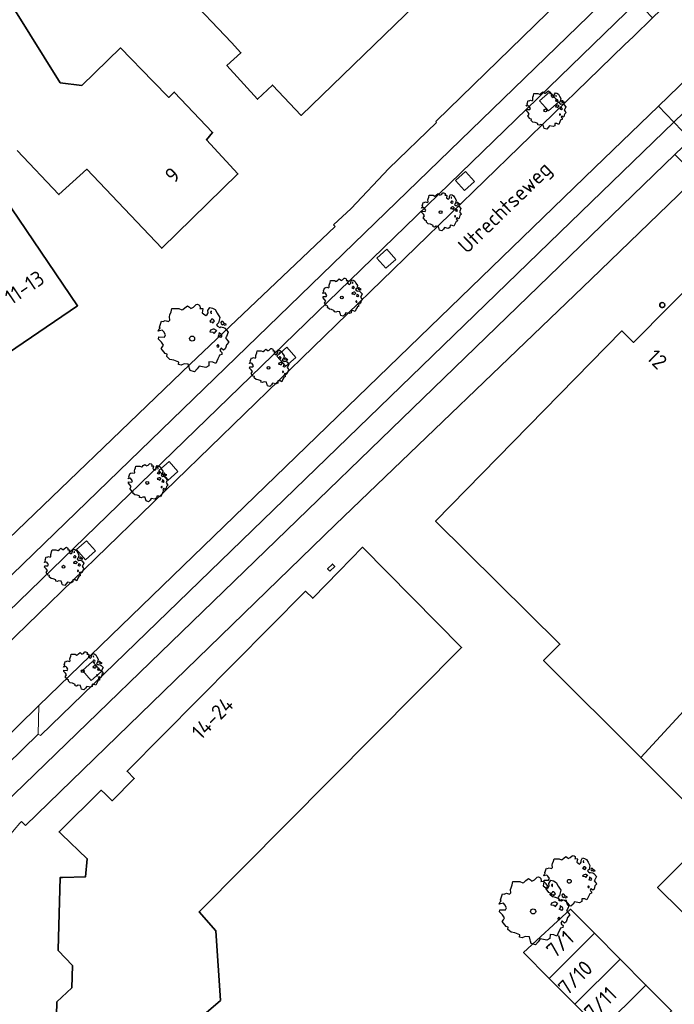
# Model space of a CAD drawing. Header units: metres. Extents: x 152391 to 157968, y 462336 to 467280.
# Tile 18 of 256: x 154658 to 154716, y 462645 to 462732. Entities that reach past the tile are written whole.
import ezdxf
from ezdxf.enums import TextEntityAlignment as Align

# ---------------------------------------------------------------- set-up
doc = ezdxf.new("R2010")
doc.units = ezdxf.units.M
doc.header["$LTSCALE"] = 0.75
doc.layers.get('0').update_dxf_attribs({"lineweight": 25})
for name, color, linetype, lineweight in [('B-GV-GR-BOOM-S', 252, 'Continuous', 25), ('B-WE-GR-GROENVOORZIENING-GV', 251, 'Continuous', 18), ('B-WE-OG-BEBOUWING-GV', 6, 'Continuous', 35), ('B-WE-OG-BEBOUWING-T18', 1, 'Continuous', 18), ('B-WE-OG-TOPOGRAFIE-T18', 1, 'Continuous', 18), ('B-WE-VH-VERHARDING_ASFALT-GV', 251, 'Continuous', 18), ('B-WE-VH-VERHARDING_BETONSTRAATSTEEN-GV', 251, 'Continuous', 18), ('B-WE-VH-VERHARDING_TEGEL-GV', 251, 'Continuous', 18)]:
    doc.layers.add(name, color=color, linetype=linetype, lineweight=lineweight)
doc.styles.add('NLCS-ISO-M750-T18', font='NLCS-ISO.ttf', dxfattribs={"height": 1.35})

# ---------------------------------------------------------------- blocks, each defined once
blk = doc.blocks.new('SGR-BOOM_21_30')
at = {"linetype": 'Continuous'}
for p, q in [((-1.458, 0.858), (-1.342, 0.908)), ((-1.342, 0.908), (-1.179, 0.858)), ((-1.179, 0.858), (-1.121, 0.924)), ((-1.133, 1.088), (-1.109, 1.187)), ((-1.121, 0.924), (-1.133, 1.088)), ((-1.109, 1.187), (-1.051, 1.335)), ((-1.051, 1.335), (-1.016, 1.499)), ((-1.016, 1.499), (-0.668, 1.499)), ((-0.668, 1.499), (-0.516, 1.433)), ((-0.516, 1.433), (-0.47, 1.45)), ((-0.47, 1.45), (-0.365, 1.548)), ((-0.365, 1.548), (-0.226, 1.647)), ((-0.226, 1.647), (-0.133, 1.581)), ((-0.133, 1.581), (-0.063, 1.515)), ((-0.063, 1.515), (0.065, 1.581)), ((0.065, 1.581), (0.205, 1.712)), ((0.205, 1.712), (0.263, 1.729)), ((0.263, 1.729), (0.333, 1.696)), ((0.333, 1.696), (0.391, 1.647)), ((0.402, 1.532), (0.379, 1.499)), ((0.379, 1.499), (0.53, 1.515)), ((0.391, 1.647), (0.402, 1.532)), ((0.542, 1.483), (0.507, 1.285)), ((0.507, 1.285), (0.565, 1.236)), ((0.53, 1.515), (0.542, 1.483)), ((0.565, 1.236), (0.693, 1.154)), ((0.693, 1.154), (0.751, 1.203)), ((0.751, 1.203), (0.798, 1.285)), ((0.786, 1.4), (0.891, 1.565)), ((0.798, 1.285), (0.786, 1.4)), ((0.891, 1.565), (1.019, 1.532)), ((0.937, 0.908), (0.891, 0.875)), ((0.972, 1.368), (0.926, 1.335)), ((0.926, 1.335), (0.949, 1.253)), ((0.972, 0.973), (0.937, 0.908)), ((0.949, 1.253), (0.961, 1.236)), ((0.961, 1.269), (0.972, 1.368)), ((1.03, 0.973), (0.972, 0.973)), ((1.019, 1.532), (1.158, 1.45)), ((1.077, 0.94), (1.03, 0.973)), ((1.124, 0.875), (1.077, 0.94)), ((1.158, 1.45), (1.251, 1.269)), ((1.251, 1.269), (1.379, 1.055)), ((1.379, 1.055), (1.321, 0.793)), ((-1.703, 0.365), (-1.656, 0.48)), ((-1.493, 0.415), (-1.703, 0.365)), ((-1.679, -0.029), (-1.668, 0.086)), ((-1.668, 0.086), (-1.389, 0.07)), ((-1.656, 0.48), (-1.598, 0.53)), ((-1.633, 0.579), (-1.528, 0.875)), ((-1.598, 0.53), (-1.633, 0.579)), ((-1.528, 0.875), (-1.458, 0.858)), ((-1.423, 0.333), (-1.493, 0.415)), ((-1.33, 0.185), (-1.423, 0.333)), ((-1.389, 0.07), (-1.33, 0.185)), ((0.891, 0.875), (0.926, 0.825)), ((0.926, 0.415), (0.891, 0.333)), ((0.891, 0.333), (1.03, 0.316)), ((0.926, 0.825), (0.984, 0.842)), ((1.054, 0.464), (0.926, 0.415)), ((0.984, 0.842), (1.03, 0.776)), ((1.03, 0.776), (1.077, 0.842)), ((1.03, 0.316), (1.112, 0.251)), ((1.112, 0.464), (1.054, 0.464)), ((1.077, 0.842), (1.124, 0.875)), ((1.217, 0.398), (1.112, 0.464)), ((1.112, 0.251), (1.205, 0.365)), ((1.205, 0.365), (1.24, 0.415)), ((1.321, 0.793), (1.228, 0.694)), ((1.228, 0.694), (1.275, 0.628)), ((1.275, 0.628), (1.379, 0.563)), ((1.344, 0.185), (1.31, 0.103)), ((1.434, 0.049), (1.31, 0.103)), ((1.356, 0.3), (1.344, 0.234)), ((1.344, 0.234), (1.344, 0.185)), ((1.426, 0.234), (1.356, 0.3)), ((1.379, 0.563), (1.438, 0.595)), ((1.472, 0.201), (1.426, 0.234)), ((1.434, 0.049), (1.507, 0.136)), ((1.472, 0.858), (1.438, 0.809)), ((1.438, 0.809), (1.461, 0.743)), ((1.438, 0.595), (1.565, 0.563)), ((1.461, 0.743), (1.531, 0.694)), ((1.542, 0.858), (1.472, 0.858)), ((1.507, 0.136), (1.472, 0.201)), ((1.531, 0.727), (1.635, 0.678)), ((1.531, 0.694), (1.542, 0.727)), ((1.624, 0.76), (1.542, 0.858)), ((1.565, 0.563), (1.635, 0.513)), ((1.728, 0.71), (1.624, 0.76)), ((1.635, 0.678), (1.728, 0.71)), ((1.635, 0.513), (1.81, 0.316)), ((1.717, 0.103), (1.67, 0.037)), ((1.67, 0.037), (1.763, -0.094)), ((1.81, 0.316), (1.717, 0.103)), ((-1.54, -0.177), (-1.679, -0.029)), ((-1.551, -0.505), (-1.493, -0.423)), ((-1.354, -0.752), (-1.551, -0.505)), ((-1.435, -0.324), (-1.54, -0.177)), ((-1.493, -0.423), (-1.435, -0.324)), ((-1.249, -0.784), (-1.354, -0.752)), ((-1.272, -0.899), (-1.249, -0.784)), ((1.286, -0.292), (1.24, -0.357)), ((1.24, -0.357), (1.251, -0.423)), ((1.263, -0.423), (1.333, -0.407)), ((1.333, -0.341), (1.286, -0.292)), ((1.333, -0.407), (1.333, -0.341)), ((1.368, -0.834), (1.356, -0.883)), ((1.484, -0.801), (1.368, -0.834)), ((1.461, -0.472), (1.391, -0.587)), ((1.391, -0.587), (1.426, -0.637)), ((1.426, -0.637), (1.496, -0.702)), ((1.577, -0.587), (1.461, -0.472)), ((1.496, -0.702), (1.484, -0.801)), ((1.658, -0.522), (1.577, -0.587)), ((1.682, -0.423), (1.658, -0.522)), ((1.717, -0.308), (1.682, -0.423)), ((1.845, -0.177), (1.717, -0.308)), ((1.763, -0.094), (1.845, -0.177)), ((-1.109, -1.047), (-1.272, -0.899)), ((-0.912, -1.08), (-1.109, -1.047)), ((-0.668, -1.179), (-0.912, -1.08)), ((-0.679, -1.294), (-0.668, -1.179)), ((-0.551, -1.326), (-0.679, -1.294)), ((-0.4, -1.261), (-0.551, -1.326)), ((-0.191, -1.277), (-0.4, -1.261)), ((-0.156, -1.425), (-0.191, -1.277)), ((-0.133, -1.491), (-0.156, -1.425)), ((-0.098, -1.606), (-0.133, -1.491)), ((0.112, -1.671), (-0.098, -1.606)), ((0.251, -1.524), (0.112, -1.671)), ((0.356, -1.376), (0.251, -1.524)), ((0.682, -1.441), (0.356, -1.376)), ((0.833, -1.359), (0.682, -1.441)), ((0.844, -1.162), (0.833, -1.359)), ((1.03, -1.179), (0.844, -1.162)), ((1.182, -1.244), (1.03, -1.179)), ((1.286, -1.014), (1.182, -1.244)), ((1.356, -0.883), (1.286, -1.014))]:
    blk.add_line(p, q, dxfattribs=at)
blk.add_circle((0, 0), 0.126, dxfattribs=at)
blk = doc.blocks.new('SGR-BOOM_31_50')
at = {"linetype": 'Continuous'}
for p, q in [((-1.479, 1.582), (-1.402, 1.78)), ((-1.402, 1.78), (-1.355, 1.999)), ((-1.355, 1.999), (-0.89, 1.999)), ((-0.89, 1.999), (-0.688, 1.911)), ((-0.688, 1.911), (-0.626, 1.933)), ((-0.626, 1.933), (-0.487, 2.064)), ((-0.487, 2.064), (-0.301, 2.196)), ((-0.301, 2.196), (-0.177, 2.108)), ((-0.177, 2.108), (-0.084, 2.02)), ((-0.084, 2.02), (0.087, 2.108)), ((0.087, 2.108), (0.273, 2.283)), ((0.273, 2.283), (0.351, 2.305)), ((0.351, 2.305), (0.444, 2.261)), ((0.444, 2.261), (0.521, 2.196)), ((0.537, 2.042), (0.506, 1.999)), ((0.506, 1.999), (0.707, 2.02)), ((0.521, 2.196), (0.537, 2.042)), ((0.723, 1.977), (0.676, 1.714)), ((0.707, 2.02), (0.723, 1.977)), ((1.048, 1.867), (1.188, 2.086)), ((1.064, 1.714), (1.048, 1.867)), ((1.188, 2.086), (1.358, 2.042)), ((1.296, 1.823), (1.234, 1.78)), ((1.234, 1.78), (1.265, 1.67)), ((1.281, 1.692), (1.296, 1.823)), ((1.358, 2.042), (1.545, 1.933)), ((1.545, 1.933), (1.669, 1.692)), ((-2.177, 0.772), (-2.038, 1.166)), ((-2.038, 1.166), (-1.944, 1.144)), ((-1.944, 1.144), (-1.789, 1.21)), ((-1.789, 1.21), (-1.572, 1.144)), ((-1.572, 1.144), (-1.495, 1.232)), ((-1.51, 1.451), (-1.479, 1.582)), ((-1.495, 1.232), (-1.51, 1.451)), ((0.676, 1.714), (0.754, 1.648)), ((0.754, 1.648), (0.924, 1.539)), ((0.924, 1.539), (1.002, 1.604)), ((1.002, 1.604), (1.064, 1.714)), ((1.25, 1.21), (1.188, 1.166)), ((1.188, 1.166), (1.234, 1.101)), ((1.234, 1.101), (1.312, 1.122)), ((1.296, 1.298), (1.25, 1.21)), ((1.265, 1.67), (1.281, 1.648)), ((1.374, 1.298), (1.296, 1.298)), ((1.312, 1.122), (1.374, 1.035)), ((1.436, 1.254), (1.374, 1.298)), ((1.374, 1.035), (1.436, 1.122)), ((1.498, 1.166), (1.436, 1.254)), ((1.436, 1.122), (1.498, 1.166)), ((1.762, 1.057), (1.638, 0.925)), ((1.638, 0.925), (1.7, 0.838)), ((1.669, 1.692), (1.839, 1.407)), ((1.839, 1.407), (1.762, 1.057)), ((1.963, 1.144), (1.917, 1.079)), ((1.917, 1.079), (1.948, 0.991)), ((1.948, 0.991), (2.041, 0.925)), ((2.056, 1.144), (1.963, 1.144)), ((2.041, 0.969), (2.18, 0.903)), ((2.041, 0.925), (2.056, 0.969)), ((2.165, 1.013), (2.056, 1.144)), ((2.304, 0.947), (2.165, 1.013)), ((2.18, 0.903), (2.304, 0.947)), ((-2.27, 0.487), (-2.208, 0.641)), ((-1.991, 0.553), (-2.27, 0.487)), ((-2.239, -0.038), (-2.224, 0.115)), ((-2.224, 0.115), (-1.851, 0.093)), ((-2.208, 0.641), (-2.131, 0.706)), ((-2.131, 0.706), (-2.177, 0.772)), ((-1.898, 0.444), (-1.991, 0.553)), ((-1.774, 0.246), (-1.898, 0.444)), ((-1.851, 0.093), (-1.774, 0.246)), ((1.234, 0.553), (1.188, 0.444)), ((1.188, 0.444), (1.374, 0.422)), ((1.405, 0.619), (1.234, 0.553)), ((1.374, 0.422), (1.483, 0.334)), ((1.483, 0.619), (1.405, 0.619)), ((1.622, 0.531), (1.483, 0.619)), ((1.483, 0.334), (1.607, 0.487)), ((1.607, 0.487), (1.653, 0.553)), ((1.7, 0.838), (1.839, 0.75)), ((1.793, 0.246), (1.746, 0.137)), ((1.911, 0.065), (1.746, 0.137)), ((1.808, 0.4), (1.793, 0.312)), ((1.793, 0.312), (1.793, 0.246)), ((1.901, 0.312), (1.808, 0.4)), ((1.839, 0.75), (1.917, 0.794)), ((1.963, 0.268), (1.901, 0.312)), ((1.911, 0.065), (2.01, 0.181)), ((1.917, 0.794), (2.087, 0.75)), ((2.01, 0.181), (1.963, 0.268)), ((2.087, 0.75), (2.18, 0.684)), ((2.18, 0.684), (2.413, 0.422)), ((2.289, 0.137), (2.227, 0.049)), ((2.227, 0.049), (2.351, -0.126)), ((2.413, 0.422), (2.289, 0.137)), ((-2.053, -0.235), (-2.239, -0.038)), ((-2.069, -0.673), (-1.991, -0.564)), ((-1.805, -1.002), (-2.069, -0.673)), ((-1.913, -0.433), (-2.053, -0.235)), ((-1.991, -0.564), (-1.913, -0.433)), ((1.715, -0.389), (1.653, -0.476)), ((1.653, -0.476), (1.669, -0.564)), ((1.684, -0.564), (1.777, -0.542)), ((1.777, -0.454), (1.715, -0.389)), ((1.777, -0.542), (1.777, -0.454)), ((1.948, -0.63), (1.855, -0.783)), ((1.855, -0.783), (1.901, -0.849)), ((1.901, -0.849), (1.994, -0.936)), ((2.103, -0.783), (1.948, -0.63)), ((2.211, -0.695), (2.103, -0.783)), ((2.242, -0.564), (2.211, -0.695)), ((2.289, -0.411), (2.242, -0.564)), ((2.459, -0.235), (2.289, -0.411)), ((2.351, -0.126), (2.459, -0.235)), ((-1.665, -1.046), (-1.805, -1.002)), ((-1.696, -1.199), (-1.665, -1.046)), ((-1.479, -1.396), (-1.696, -1.199)), ((-1.216, -1.44), (-1.479, -1.396)), ((-0.89, -1.571), (-1.216, -1.44)), ((-0.906, -1.725), (-0.89, -1.571)), ((-0.735, -1.769), (-0.906, -1.725)), ((-0.533, -1.681), (-0.735, -1.769)), ((-0.254, -1.703), (-0.533, -1.681)), ((-0.208, -1.9), (-0.254, -1.703)), ((1.126, -1.55), (1.11, -1.812)), ((1.374, -1.571), (1.126, -1.55)), ((1.576, -1.659), (1.374, -1.571)), ((1.715, -1.352), (1.576, -1.659)), ((1.808, -1.177), (1.715, -1.352)), ((1.824, -1.112), (1.808, -1.177)), ((1.979, -1.068), (1.824, -1.112)), ((1.994, -0.936), (1.979, -1.068)), ((-0.177, -1.988), (-0.208, -1.9)), ((-0.13, -2.141), (-0.177, -1.988)), ((0.149, -2.229), (-0.13, -2.141)), ((0.335, -2.031), (0.149, -2.229)), ((0.475, -1.834), (0.335, -2.031)), ((0.909, -1.922), (0.475, -1.834)), ((1.11, -1.812), (0.909, -1.922))]:
    blk.add_line(p, q, dxfattribs=at)
blk.add_circle((0, 0), 0.169, dxfattribs=at)
blk = doc.blocks.new('SGR-BOOM_50_100')
at = {"linetype": 'Continuous'}
for p, q in [((-1.869, 2.373), (-1.807, 2.665)), ((-1.807, 2.665), (-1.187, 2.665)), ((-1.187, 2.665), (-0.918, 2.548)), ((-0.835, 2.577), (-0.649, 2.752)), ((-0.649, 2.752), (-0.401, 2.928)), ((-0.401, 2.928), (-0.236, 2.811)), ((-0.236, 2.811), (-0.112, 2.694)), ((-0.112, 2.694), (0.116, 2.811)), ((0.116, 2.811), (0.364, 3.044)), ((0.364, 3.044), (0.467, 3.074)), ((0.467, 3.074), (0.591, 3.015)), ((0.591, 3.015), (0.695, 2.928)), ((0.715, 2.723), (0.674, 2.665)), ((0.674, 2.665), (0.943, 2.694)), ((0.695, 2.928), (0.715, 2.723)), ((0.964, 2.636), (0.902, 2.285)), ((0.943, 2.694), (0.964, 2.636)), ((1.398, 2.49), (1.584, 2.782)), ((1.584, 2.782), (1.811, 2.723)), ((1.811, 2.723), (2.059, 2.577)), ((-2.014, 1.935), (-1.972, 2.11)), ((-1.993, 1.643), (-2.014, 1.935)), ((-1.972, 2.11), (-1.869, 2.373)), ((-0.918, 2.548), (-0.835, 2.577)), ((0.902, 2.285), (1.005, 2.198)), ((1.005, 2.198), (1.232, 2.052)), ((1.232, 2.052), (1.336, 2.139)), ((1.336, 2.139), (1.418, 2.285)), ((1.418, 2.285), (1.398, 2.49)), ((1.729, 2.431), (1.646, 2.373)), ((1.646, 2.373), (1.687, 2.227)), ((1.687, 2.227), (1.708, 2.198)), ((1.708, 2.256), (1.729, 2.431)), ((2.059, 2.577), (2.225, 2.256)), ((2.225, 2.256), (2.452, 1.876)), ((2.452, 1.876), (2.349, 1.409)), ((-2.944, 0.854), (-2.841, 0.942)), ((-2.903, 1.029), (-2.717, 1.555)), ((-2.841, 0.942), (-2.903, 1.029)), ((-2.717, 1.555), (-2.593, 1.526)), ((-2.593, 1.526), (-2.386, 1.613)), ((-2.386, 1.613), (-2.096, 1.526)), ((-2.096, 1.526), (-1.993, 1.643)), ((1.667, 1.613), (1.584, 1.555)), ((1.584, 1.555), (1.646, 1.467)), ((1.646, 1.467), (1.749, 1.497)), ((1.729, 1.73), (1.667, 1.613)), ((1.832, 1.73), (1.729, 1.73)), ((1.749, 1.497), (1.832, 1.38)), ((1.915, 1.672), (1.832, 1.73)), ((1.832, 1.38), (1.915, 1.497)), ((1.997, 1.555), (1.915, 1.672)), ((1.915, 1.497), (1.997, 1.555)), ((2.349, 1.409), (2.183, 1.234)), ((2.183, 1.234), (2.266, 1.117)), ((2.266, 1.117), (2.452, 1)), ((2.452, 1), (2.556, 1.059)), ((2.618, 1.526), (2.556, 1.438)), ((2.556, 1.438), (2.597, 1.321)), ((2.556, 1.059), (2.783, 1)), ((2.597, 1.321), (2.721, 1.234)), ((2.742, 1.526), (2.618, 1.526)), ((2.721, 1.292), (2.907, 1.205)), ((2.721, 1.234), (2.742, 1.292)), ((2.886, 1.351), (2.742, 1.526)), ((2.783, 1), (2.907, 0.913)), ((3.072, 1.263), (2.886, 1.351)), ((2.907, 1.205), (3.072, 1.263)), ((2.907, 0.913), (3.217, 0.562)), ((-3.027, 0.65), (-2.944, 0.854)), ((-2.655, 0.737), (-3.027, 0.65)), ((-2.985, -0.051), (-2.965, 0.153)), ((-2.965, 0.153), (-2.469, 0.124)), ((-2.531, 0.591), (-2.655, 0.737)), ((-2.365, 0.329), (-2.531, 0.591)), ((-2.469, 0.124), (-2.365, 0.329)), ((1.646, 0.737), (1.584, 0.591)), ((1.584, 0.591), (1.832, 0.562)), ((1.873, 0.825), (1.646, 0.737)), ((1.832, 0.562), (1.977, 0.445)), ((1.977, 0.825), (1.873, 0.825)), ((2.163, 0.708), (1.977, 0.825)), ((1.977, 0.445), (2.142, 0.65)), ((2.142, 0.65), (2.204, 0.737)), ((2.39, 0.329), (2.328, 0.183)), ((2.549, 0.087), (2.328, 0.183)), ((2.411, 0.533), (2.39, 0.416)), ((2.39, 0.416), (2.39, 0.329)), ((2.535, 0.416), (2.411, 0.533)), ((2.618, 0.358), (2.535, 0.416)), ((2.549, 0.087), (2.68, 0.241)), ((2.68, 0.241), (2.618, 0.358)), ((3.052, 0.183), (2.969, 0.066)), ((2.969, 0.066), (3.135, -0.168)), ((3.217, 0.562), (3.052, 0.183)), ((-2.737, -0.314), (-2.985, -0.051)), ((-2.758, -0.898), (-2.655, -0.752)), ((-2.551, -0.577), (-2.737, -0.314)), ((-2.655, -0.752), (-2.551, -0.577)), ((2.287, -0.518), (2.204, -0.635)), ((2.204, -0.635), (2.225, -0.752)), ((2.245, -0.752), (2.37, -0.723)), ((2.37, -0.606), (2.287, -0.518)), ((2.37, -0.723), (2.37, -0.606)), ((2.597, -0.84), (2.473, -1.044)), ((2.804, -1.044), (2.597, -0.84)), ((2.99, -0.752), (2.948, -0.927)), ((3.052, -0.548), (2.99, -0.752)), ((3.279, -0.314), (3.052, -0.548)), ((3.135, -0.168), (3.279, -0.314)), ((-2.407, -1.336), (-2.758, -0.898)), ((-2.22, -1.394), (-2.407, -1.336)), ((-2.262, -1.599), (-2.22, -1.394)), ((-1.972, -1.862), (-2.262, -1.599)), ((2.411, -1.57), (2.287, -1.803)), ((2.432, -1.482), (2.411, -1.57)), ((2.638, -1.424), (2.432, -1.482)), ((2.473, -1.044), (2.535, -1.132)), ((2.535, -1.132), (2.659, -1.248)), ((2.659, -1.248), (2.638, -1.424)), ((2.948, -0.927), (2.804, -1.044)), ((-1.621, -1.92), (-1.972, -1.862)), ((-1.187, -2.095), (-1.621, -1.92)), ((-1.207, -2.3), (-1.187, -2.095)), ((-0.98, -2.358), (-1.207, -2.3)), ((-0.711, -2.241), (-0.98, -2.358)), ((-0.339, -2.271), (-0.711, -2.241)), ((-0.277, -2.533), (-0.339, -2.271)), ((-0.236, -2.65), (-0.277, -2.533)), ((0.633, -2.446), (0.447, -2.709)), ((1.212, -2.563), (0.633, -2.446)), ((1.48, -2.417), (1.212, -2.563)), ((1.501, -2.066), (1.48, -2.417)), ((1.832, -2.095), (1.501, -2.066)), ((2.101, -2.212), (1.832, -2.095)), ((2.287, -1.803), (2.101, -2.212)), ((-0.174, -2.855), (-0.236, -2.65)), ((0.199, -2.971), (-0.174, -2.855)), ((0.447, -2.709), (0.199, -2.971))]:
    blk.add_line(p, q, dxfattribs=at)
blk.add_circle((0, 0), 0.225, dxfattribs=at)

msp = doc.modelspace()

# ---------------------------------------------------------------- linework, layer by layer
at = {"layer": 'B-WE-GR-GROENVOORZIENING-GV'}
for points in [[(154705.636, 462724.921), (154704.84, 462725.819), (154703.942, 462725.024), (154704.737, 462724.125)], [(154698.145, 462717.839), (154697.35, 462718.737), (154696.451, 462717.942), (154697.247, 462717.043)], [(154691.139, 462710.907), (154690.344, 462711.806), (154689.445, 462711.01), (154690.241, 462710.112)], [(154682.24, 462702.175), (154681.444, 462703.074), (154680.546, 462702.278), (154681.341, 462701.38)], [(154671.743, 462692.011), (154670.947, 462692.91), (154670.049, 462692.114), (154670.845, 462691.216)], [(154664.402, 462684.948), (154663.606, 462685.847), (154662.708, 462685.051), (154663.503, 462684.153)], [(154664.927, 462674.192), (154664.131, 462675.09), (154663.233, 462674.294), (154664.029, 462673.396)]]:
    msp.add_lwpolyline(points, close=True, dxfattribs=at)
at = {"layer": 'B-WE-OG-BEBOUWING-GV'}
for points in [[(154676.504, 462730.216), (154677.352, 462729.313), (154676.106, 462728.16), (154678.812, 462725.168), (154680.158, 462726.421), (154682.713, 462723.729), (154691.966, 462732.685), (154693.236, 462733.914), (154697.37, 462737.915), (154694.629, 462740.734), (154694.117, 462741.26), (154690.445, 462745.037), (154689.141, 462746.378), (154687.119, 462748.457), (154686.947, 462748.634), (154686.819, 462748.511), (154675.061, 462737.173), (154673.864, 462736.019), (154672.39, 462734.598)], [(154641.74, 462714.32), (154644.031, 462710.92), (154641.112, 462708.933), (154648.987, 462697.371), (154662.803, 462706.778), (154654.929, 462718.341), (154652.027, 462716.365), (154649.722, 462719.795), (154651.285, 462720.917), (154643.66, 462732.093), (154632.487, 462724.533), (154640.061, 462713.236)], [(154685.281, 462683.128), (154685.703, 462683.554), (154685.489, 462683.765), (154685.067, 462683.339)], [(154712.943, 462666.538), (154719.481, 462660.009), (154714.446, 462654.948), (154718.753, 462650.708), (154720.798, 462652.765), (154725.608, 462648.078), (154723.686, 462646.192), (154742.809, 462627.373), (154742.738, 462627.302), (154743.006, 462627.039), (154747.931, 462632.043), (154747.845, 462632.127), (154760.482, 462644.965), (154753.279, 462652.014), (154752.318, 462651.032), (154750.919, 462649.603), (154749.787, 462648.446), (154722.041, 462675.607), (154722.813, 462676.396), (154722.613, 462676.591), (154722.578, 462676.555), (154722.366, 462676.762)], [(154704.804, 462646.868), (154708.836, 462650.879), (154706.704, 462653.028), (154702.516, 462649.168)], [(154708.836, 462650.879), (154704.804, 462646.868), (154707.091, 462644.568), (154711.12, 462648.575)], [(154709.379, 462642.268), (154713.404, 462646.272), (154711.12, 462648.575), (154707.091, 462644.568)], [(154713.404, 462646.272), (154709.379, 462642.268), (154711.667, 462639.968), (154715.689, 462643.968)]]:
    msp.add_lwpolyline(points, close=True, dxfattribs=at)
for points in [[(154657.434, 462720.611), (154661.143, 462716.672), (154663.636, 462718.929), (154670.301, 462711.899), (154677.08, 462718.516), (154674.273, 462721.557), (154674.821, 462722.209), (154671.414, 462725.798), (154670.919, 462725.326), (154669.515, 462726.776), (154666.642, 462729.744), (154663.182, 462726.393), (154661.263, 462726.636), (154657.129, 462733.259), (154663.499, 462739.127), (154663.758, 462739.364), (154662.604, 462740.752), (154662.392, 462741.007), (154657.888, 462746.412), (154654.8, 462740.235)], [(154718.714, 462709.977), (154712.308, 462703.503), (154711.273, 462704.527), (154694.675, 462687.589), (154705.747, 462676.621), (154704.301, 462675.167), (154712.943, 462666.538), (154722.366, 462676.762)], [(154673.845, 462643.444), (154675.54, 462644.898), (154675.125, 462651.095), (154673.622, 462652.791), (154697.002, 462676.348), (154688.185, 462685.272), (154686.112, 462683.149), (154683.738, 462680.716), (154683.098, 462681.349), (154667.22, 462665.308), (154667.86, 462664.675), (154665.89, 462662.684), (154665.25, 462663.317), (154664.899, 462663.616), (154661.16, 462659.906), (154661.375, 462659.7), (154663.665, 462657.514), (154663.519, 462655.914), (154661.47, 462655.863), (154661.27, 462655.858), (154661.091, 462649.422), (154661.089, 462649.361), (154662.352, 462648.026), (154662.296, 462646.026), (154660.96, 462644.763), (154660.857, 462641.11)]]:
    msp.add_lwpolyline(points, dxfattribs=at)
for points in [[(154714.982, 462706.639, 1.000819), (154714.757, 462707.029)], [(154714.757, 462707.029, 0.999191), (154714.982, 462706.639)]]:
    msp.add_lwpolyline(points, format="xyb", dxfattribs=at)
at = {"layer": 'B-WE-VH-VERHARDING_ASFALT-GV'}
for points in [[(154736.679, 462754.409), (154718.33, 462736.617), (154714.004, 462732.411), (154712.314, 462730.768), (154711.512, 462730.014), (154708.235, 462726.842), (154644.001, 462664.484), (154640.92, 462661.815), (154645.106, 462657.322)], [(154736.679, 462754.409), (154718.33, 462736.617), (154714.004, 462732.411), (154712.314, 462730.768), (154711.512, 462730.014), (154708.235, 462726.842), (154644.001, 462664.484), (154640.92, 462661.815), (154645.106, 462657.322)], [(154645.106, 462657.322), (154649.852, 462661.855), (154659.365, 462671.179), (154708.837, 462719.047), (154714.519, 462724.546), (154721.764, 462731.566), (154741.259, 462750.476), (154742.143, 462751.316)], [(154645.106, 462657.322), (154649.852, 462661.855), (154659.365, 462671.179), (154708.837, 462719.047), (154714.519, 462724.546), (154721.764, 462731.566), (154741.259, 462750.476), (154742.143, 462751.316)]]:
    msp.add_lwpolyline(points, dxfattribs=at)
at = {"layer": 'B-WE-VH-VERHARDING_BETONSTRAATSTEEN-GV'}
msp.add_lwpolyline([(154659.365, 462671.179), (154649.852, 462661.855), (154652.363, 462661.834), (154659.308, 462668.617)], close=True, dxfattribs=at)
at = {"layer": 'B-WE-VH-VERHARDING_TEGEL-GV'}
for points in [[(154638.515, 462664.977), (154639.369, 462665.625), (154641.51, 462667.088), (154648.763, 462672.55), (154655.59, 462678.532), (154712.625, 462733.834), (154735.483, 462755.994), (154737.656, 462758.159), (154739.661, 462760.483), (154741.474, 462762.954), (154743.425, 462765.861), (154745.15, 462768.905)], [(154730.805, 462759.061), (154712.87, 462741.794), (154713.023, 462741.622), (154712.985, 462741.59), (154708.932, 462737.639), (154706.734, 462735.494), (154706.857, 462735.35), (154707.492, 462735.922), (154707.801, 462735.608), (154706.96, 462734.85), (154706.817, 462734.996), (154694.75, 462723.234), (154694.692, 462723.178), (154694.756, 462723.11), (154690.519, 462718.999), (154687.177, 462715.438), (154685.585, 462713.988), (154685.735, 462713.839), (154672.825, 462701.558), (154655.079, 462684.516), (154650.169, 462679.987), (154633.781, 462666.163)], [(154654.111, 462680.082), (154711.133, 462735.367), (154734.013, 462757.549)], [(154734.013, 462757.549), (154711.133, 462735.367), (154654.111, 462680.082)], [(154640.92, 462661.815), (154644.001, 462664.484), (154708.235, 462726.842), (154711.512, 462730.014), (154712.314, 462730.768), (154714.004, 462732.411), (154712.625, 462733.834), (154655.59, 462678.532), (154648.763, 462672.55), (154641.51, 462667.088), (154639.369, 462665.625), (154638.515, 462664.977)], [(154654.939, 462661.001), (154657.144, 462663.243), (154715.972, 462720.232), (154717.378, 462721.594), (154715.899, 462723.121), (154708.577, 462716.029), (154659.496, 462668.492), (154659.308, 462668.617), (154652.363, 462661.834), (154652.532, 462661.514), (154649.403, 462657.368), (154648.175, 462655.632), (154647.506, 462654.802)], [(154654.834, 462657.345), (154657.169, 462660.097), (154657.662, 462660.678), (154657.803, 462660.843), (154658.176, 462660.483), (154685.776, 462687.301), (154708.523, 462709.147), (154717.968, 462718.265), (154715.972, 462720.232), (154657.144, 462663.243), (154654.939, 462661.001)]]:
    msp.add_lwpolyline(points, dxfattribs=at)
for points in [[(154715.899, 462723.121), (154723.145, 462730.14), (154721.764, 462731.566), (154714.519, 462724.546)], [(154723.145, 462730.14), (154715.899, 462723.121), (154717.378, 462721.594), (154717.709, 462721.915), (154724.627, 462728.61)], [(154705.636, 462724.921), (154704.737, 462724.125), (154703.942, 462725.024), (154704.84, 462725.819)], [(154659.365, 462671.179), (154659.308, 462668.617), (154659.496, 462668.492), (154708.577, 462716.029), (154715.899, 462723.121), (154714.519, 462724.546), (154708.837, 462719.047)], [(154698.145, 462717.839), (154697.247, 462717.043), (154696.451, 462717.942), (154697.35, 462718.737)], [(154691.139, 462710.907), (154690.241, 462710.112), (154689.445, 462711.01), (154690.344, 462711.806)], [(154682.24, 462702.175), (154681.341, 462701.38), (154680.546, 462702.278), (154681.444, 462703.074)], [(154671.743, 462692.011), (154670.845, 462691.216), (154670.049, 462692.114), (154670.947, 462692.91)], [(154664.402, 462684.948), (154663.503, 462684.153), (154662.708, 462685.051), (154663.606, 462685.847)], [(154664.927, 462674.192), (154664.029, 462673.396), (154663.233, 462674.294), (154664.131, 462675.09)]]:
    msp.add_lwpolyline(points, close=True, dxfattribs=at)

# ---------------------------------------------------------------- block references
at = {"layer": 'B-GV-GR-BOOM-S', "transparency": 33554559}
for name, p in [('SGR-BOOM_21_30', (154704.46, 462724.172)), ('SGR-BOOM_21_30', (154695.132, 462715.11)), ('SGR-BOOM_21_30', (154686.337, 462707.515)), ('SGR-BOOM_50_100', (154673.006, 462703.85)), ('SGR-BOOM_21_30', (154679.807, 462701.252)), ('SGR-BOOM_21_30', (154669.013, 462690.991)), ('SGR-BOOM_21_30', (154661.551, 462683.529)), ('SGR-BOOM_21_30', (154663.261, 462674.23)), ('SGR-BOOM_31_50', (154706.584, 462655.512)), ('SGR-BOOM_50_100', (154703.369, 462652.833))]:
    msp.add_blockref(name, p, dxfattribs=at)

# ---------------------------------------------------------------- texts
at = {"layer": 'B-WE-OG-BEBOUWING-T18', "style": 'NLCS-ISO-M750-T18'}
for s, rotation, p in [('9', 44.3, (154671.25, 462718.415)), ('11-13', 34.2, (154658.081, 462708.402)), ('12', 315.6, (154714.405, 462702.007)), ('14-24', 45.7, (154674.821, 462670.055)), ('7/1', 42.7, (154705.758, 462649.913)), ('7/10', 44.8, (154707.12, 462646.928)), ('7/11', 44.8, (154709.356, 462644.673))]:
    msp.add_text(s, height=1.35, rotation=rotation, dxfattribs=at).set_placement(p, align=Align.MIDDLE)
at = {"layer": 'B-WE-OG-TOPOGRAFIE-T18', "style": 'NLCS-ISO-M750-T18'}
msp.add_text('Utrechtseweg', height=1.35, rotation=44.2, dxfattribs=at).set_placement((154700.976, 462715.402), align=Align.MIDDLE)

doc.saveas('drawing.dxf')
